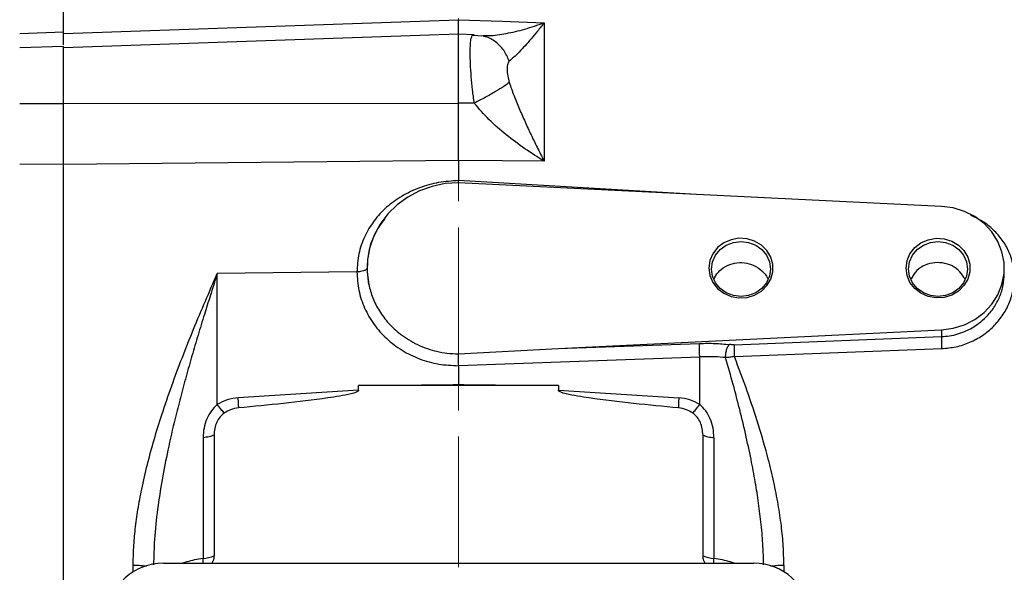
# Model space of a CAD drawing. Header units: inches. Extents: x 0.6 to 16.3, y 0.2 to 11.5.
# Tile 5 of 12: x 2.9 to 6.6, y 7.1 to 9.2. Entities that reach past the tile are written whole.
import ezdxf

# ---------------------------------------------------------------- set-up
doc = ezdxf.new("R2010")
doc.units = ezdxf.units.IN
doc.header["$MEASUREMENT"] = 0
doc.linetypes.add('CENTERX2', pattern=[0.8, 0.5, -0.1, 0.1, -0.1])
doc.styles.add('SLDTEXTSTYLE0', font='TXT', dxfattribs={"width": 0.75})
doc.dimstyles.new('SLDDIMSTYLE1', dxfattribs={"dimtxt": 0.137795, "dimasz": 0.14, "dimexe": 0, "dimexo": 0.0625, "dimgap": 0.034449, "dimtad": 0, "dimdec": 1, "dimlfac": 1.5, "dimrnd": 1e-09, "dimzin": 12, "dimdsep": 46, "dimtxsty": 'SLDTEXTSTYLE0', "dimblk1": 'CLOSED', "dimblk2": 'CLOSED', "dimsah": 1, "dimcen": 0.09, "dimadec": 0, "dimazin": 3, "dimtfac": 1, "dimtdec": 1, "dimtofl": 0, "dimtmove": 0, "dimatfit": 3, "dimldrblk": 'CLOSED', "dimfxl": 0, "dimfrac": 2, "dimtolj": 1, "dimtzin": 12, "dimarcsym": 0})
doc.dimstyles.new('SLDDIMSTYLE4', dxfattribs={"dimtxt": 0.137795, "dimasz": 0.14, "dimexe": 0, "dimexo": 0.0625, "dimgap": 0.034449, "dimtad": 0, "dimdec": 1, "dimlfac": 1.5, "dimrnd": 1e-09, "dimzin": 4, "dimdsep": 46, "dimtxsty": 'SLDTEXTSTYLE0', "dimblk1": 'CLOSED', "dimblk2": 'CLOSED', "dimsah": 1, "dimcen": 0.09, "dimadec": 0, "dimazin": 1, "dimtfac": 1, "dimtdec": 1, "dimtofl": 0, "dimtmove": 0, "dimatfit": 3, "dimldrblk": 'CLOSED', "dimfxl": 0, "dimfrac": 2, "dimtolj": 1, "dimtzin": 12, "dimarcsym": 0})

# ---------------------------------------------------------------- blocks, each defined once
blk = doc.blocks.new('_Closed')
at = {"color": 0, "linetype": 'ByBlock', "lineweight": -2}
for p, q in [((-1, 0.166667), (0, 0)), ((-1, 0.166667), (-1, -0.166667)), ((0, 0), (-1, -0.166667)), ((0, 0), (-1, 0))]:
    blk.add_line(p, q, dxfattribs=at)
blk = doc.blocks.new('_D_7')
at = {"color": 7, "linetype": 'Continuous', "lineweight": 0}
for p, q in [((2.6833, 10.5478), (2.6413, 10.5478)), ((2.6413, 10.5478), (2.6413, 10.3291)), ((2.9887, 10.5478), (3.0307, 10.5478)), ((3.0307, 10.5478), (3.0307, 10.3291)), ((1.8569, 7.927), (1.8569, 10.3887)), ((1.8569, 10.3494), (2.5204, 10.3494)), ((2.6413, 10.3291), (2.6833, 10.3291)), ((3.0307, 10.3291), (2.9887, 10.3291)), ((4.5519, 10.3494), (3.1515, 10.3494))]:
    blk.add_line(p, q, dxfattribs=at)
at = {"color": 7, "linetype": 'Continuous', "lineweight": 18, "xscale": 0.14, "yscale": 0.14, "rotation": 180.0000000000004}
blk.add_blockref('_Closed', (1.8569, 10.3494), dxfattribs=at)
at = {"color": 7, "linetype": 'Continuous', "lineweight": 18, "xscale": 0.14, "yscale": 0.14}
blk.add_blockref('_Closed', (4.5519, 10.3494), dxfattribs=at)
at = {"color": 7, "linetype": 'Continuous', "lineweight": 18, "char_height": 0.1378, "attachment_point": 1, "style": 'SLDTEXTSTYLE0'}
for s, insert in [('103', (2.6833, 10.5067)), ('4.0', (2.7087, 10.3005))]:
    blk.add_mtext(s, dxfattribs=dict(at, insert=insert))
blk = doc.blocks.new('_D_10')
at = {"color": 7, "linetype": 'Continuous', "lineweight": 0}
for p, q in [((5.7475, 10.1125), (5.7055, 10.1125)), ((5.7055, 10.1125), (5.7055, 9.8938)), ((6.0529, 10.1125), (6.0949, 10.1125)), ((6.0949, 10.1125), (6.0949, 9.8938)), ((7.5972, 8.908), (7.5972, 9.9534)), ((4.5519, 9.9141), (5.5846, 9.9141)), ((7.5972, 9.9141), (6.2158, 9.9141)), ((5.7055, 9.8938), (5.7475, 9.8938)), ((6.0949, 9.8938), (6.0529, 9.8938))]:
    blk.add_line(p, q, dxfattribs=at)
at = {"color": 7, "linetype": 'Continuous', "lineweight": 18, "xscale": 0.14, "yscale": 0.14}
for p, rotation in [((4.5519, 9.9141), 180), ((7.5972, 9.9141), 360)]:
    blk.add_blockref('_Closed', p, dxfattribs=dict(at, rotation=rotation))
at = {"color": 7, "linetype": 'Continuous', "lineweight": 18, "char_height": 0.1378, "attachment_point": 1, "style": 'SLDTEXTSTYLE0'}
for s, insert in [('116', (5.7475, 10.0714)), ('4.6', (5.7729, 9.8652))]:
    blk.add_mtext(s, dxfattribs=dict(at, insert=insert))

msp = doc.modelspace()

# ---------------------------------------------------------------- linework, layer by layer
at = {"color": 7, "linetype": 'CENTERX2', "lineweight": 18}
msp.add_line((4.5519, 3.8835), (4.5519, 10.4231), dxfattribs=at)
at = {"color": 7, "linetype": 'Continuous', "lineweight": 25}
for p, q in [((3.0422, 9.1315), (3.0422, 9.4898)), ((3.0422, 9.1255), (4.5519, 9.1785)), ((4.5519, 9.1785), (4.7185, 9.1727)), ((4.7185, 9.1727), (4.8794, 9.167)), ((4.8794, 9.167), (4.8794, 8.6366)), ((2.8741, 9.1256), (3.0422, 9.1315)), ((3.0422, 9.1255), (3.0422, 9.1315)), ((4.5519, 9.1231), (3.0422, 9.0704)), ((4.6123, 9.121), (4.5519, 9.1231)), ((4.5519, 8.8594), (4.5519, 9.1231)), ((4.6477, 9.1155), (4.6044, 9.1184)), ((3.0422, 9.076), (2.8741, 9.0702)), ((3.0422, 8.8582), (3.0422, 9.076)), ((2.8741, 8.8581), (3.0422, 8.8582)), ((3.0422, 8.8577), (4.5519, 8.8594)), ((4.612, 8.8593), (4.5519, 8.8594)), ((2.8741, 8.6254), (3.0422, 8.6271)), ((4.5519, 8.6401), (3.0422, 8.6242)), ((3.0422, 6.338), (3.0422, 8.6271)), ((4.5519, 8.6401), (4.5519, 8.5625)), ((4.7185, 8.6384), (4.5519, 8.6401)), ((4.8794, 8.6366), (4.7185, 8.6384)), ((4.5518, 8.5547), (4.5519, 8.5625)), ((6.3985, 8.4641), (4.5519, 8.5545)), ((4.1635, 8.2135), (3.6297, 8.2069)), ((3.6297, 7.7064), (3.6297, 8.2069)), ((4.2021, 8.228), (4.2021, 8.2279)), ((4.2086, 8.1653), (4.2021, 8.2279)), ((4.9323, 7.92), (6.3985, 7.9918)), ((6.3985, 7.9918), (6.3985, 7.9658)), ((5.6058, 7.9348), (6.3985, 7.9658)), ((4.5516, 7.8993), (4.9323, 7.92)), ((4.9323, 7.92), (5.4733, 7.9397)), ((5.6065, 7.8894), (6.3992, 7.9197)), ((4.5519, 7.8546), (5.474, 7.8881)), ((5.474, 7.7064), (5.474, 7.8881)), ((4.5519, 7.8545), (4.5519, 7.7837)), ((4.1701, 7.7603), (3.7096, 7.732)), ((4.1701, 7.778), (4.532, 7.7825)), ((4.1701, 7.7603), (4.1701, 7.778)), ((4.9337, 7.778), (4.1701, 7.778)), ((4.532, 7.7825), (4.5519, 7.7837)), ((4.532, 7.7825), (4.5519, 7.7827)), ((4.5519, 7.7827), (4.5519, 7.7837)), ((4.5519, 7.7837), (4.5717, 7.7825)), ((4.5519, 7.7827), (4.5717, 7.7825)), ((4.5717, 7.7825), (4.9337, 7.778)), ((4.9337, 7.778), (4.9337, 7.7603)), ((4.9337, 7.7603), (5.3941, 7.732)), ((3.5752, 7.579), (3.5752, 7.1168)), ((3.6171, 7.5886), (3.6171, 7.1263)), ((5.4867, 7.1263), (5.4867, 7.5886)), ((5.5285, 7.579), (5.5285, 7.1168)), ((3.424, 7.0988), (5.6804, 7.0988))]:
    msp.add_line(p, q, dxfattribs=at)
at = {"color": 8, "linetype": 'Continuous', "lineweight": 25}
for p, q in [((5.4612, 8.51), (4.5519, 8.5625)), ((3.308, 7.0659), (3.308, 7.0913)), ((5.7957, 7.0913), (5.7957, 7.0664))]:
    msp.add_line(p, q, dxfattribs=at)
at = {"color": 7, "linetype": 'Continuous', "lineweight": 25, "flags": 128}
for points in [[(4.5519, 8.5545), (4.5006, 8.551), (4.4505, 8.5405), (4.4026, 8.5233), (4.3579, 8.4997), (4.3173, 8.4702), (4.2819, 8.4355), (4.2522, 8.3964), (4.229, 8.3536), (4.2128, 8.3081), (4.2039, 8.2608), (4.2025, 8.2129), (4.2086, 8.1653)], [(6.3985, 7.9918), (6.4432, 7.9977), (6.4861, 8.011), (6.5258, 8.0312), (6.561, 8.0577), (6.5906, 8.0895), (6.6137, 8.1258), (6.6295, 8.1653), (6.6375, 8.2069), (6.6375, 8.2491), (6.6295, 8.2906), (6.6137, 8.3301), (6.5906, 8.3664), (6.561, 8.3983), (6.5258, 8.4247), (6.4861, 8.4449), (6.4432, 8.4582), (6.3985, 8.4641)], [(5.5095, 8.228), (5.5133, 8.1995), (5.5246, 8.1729), (5.5426, 8.1497), (5.5663, 8.1315), (5.594, 8.1193), (5.6242, 8.1139), (5.6548, 8.1157), (5.684, 8.1246), (5.7099, 8.1399), (5.7309, 8.1608), (5.7457, 8.1859), (5.7533, 8.2136), (5.7533, 8.2423), (5.7457, 8.27), (5.7309, 8.2951), (5.7099, 8.316), (5.684, 8.3314), (5.6548, 8.3402), (5.6242, 8.342), (5.594, 8.3366), (5.5663, 8.3244), (5.5426, 8.3062), (5.5246, 8.283), (5.5133, 8.2564), (5.5095, 8.228)], [(5.5195, 8.2244), (5.5233, 8.2515), (5.5345, 8.2768), (5.5524, 8.2986), (5.5757, 8.3153), (5.6028, 8.3257), (5.6319, 8.3293), (5.661, 8.3257), (5.6881, 8.3153), (5.7113, 8.2986), (5.7292, 8.2768), (5.7404, 8.2515), (5.7443, 8.2244), (5.7404, 8.1972), (5.7292, 8.1719), (5.7113, 8.1502), (5.6881, 8.1335), (5.661, 8.123), (5.6319, 8.1194), (5.6028, 8.123), (5.5757, 8.1335), (5.5524, 8.1502), (5.5345, 8.1719), (5.5233, 8.1972), (5.5195, 8.2244)], [(6.2628, 8.228), (6.2666, 8.2564), (6.2779, 8.283), (6.296, 8.3062), (6.3196, 8.3244), (6.3474, 8.3366), (6.3775, 8.342), (6.4081, 8.3402), (6.4373, 8.3314), (6.4632, 8.316), (6.4842, 8.2951), (6.499, 8.27), (6.5066, 8.2423), (6.5066, 8.2136), (6.499, 8.1859), (6.4842, 8.1608), (6.4632, 8.1399), (6.4373, 8.1246), (6.4081, 8.1157), (6.3775, 8.1139), (6.3474, 8.1193), (6.3196, 8.1315), (6.296, 8.1497), (6.2779, 8.1729), (6.2666, 8.1995), (6.2628, 8.228)], [(6.2728, 8.2244), (6.2766, 8.2515), (6.2879, 8.2768), (6.3057, 8.2986), (6.329, 8.3153), (6.3561, 8.3257), (6.3852, 8.3293), (6.4143, 8.3257), (6.4414, 8.3153), (6.4647, 8.2986), (6.4825, 8.2768), (6.4938, 8.2515), (6.4976, 8.2244), (6.4938, 8.1972), (6.4825, 8.1719), (6.4647, 8.1502), (6.4414, 8.1335), (6.4143, 8.123), (6.3852, 8.1194), (6.3561, 8.123), (6.329, 8.1335), (6.3057, 8.1502), (6.2879, 8.1719), (6.2766, 8.1972), (6.2728, 8.2244)]]:
    msp.add_lwpolyline(points, dxfattribs=at)
at = {"color": 7, "linetype": 'Continuous', "lineweight": 25}
for centre, start, end in [((3.5652, 7.2566), 274.0823, 291.7108), ((5.5385, 7.2566), 248.2892, 265.9177)]:
    msp.add_arc(centre, 0.1402, start, end, dxfattribs=at)
for centre, major_axis, start_param, end_param in [((3.4304, 6.9003), (0.2087, -0.0437), 1.792973, 3.333612), ((5.674, 6.9003), (0.2087, 0.0437), 6.091166, 7.631805)]:
    msp.add_ellipse(centre, major_axis=major_axis, ratio=0.927683, start_param=start_param, end_param=end_param, dxfattribs=at)
for points, knots in [([(4.5519, 9.1217), (4.5519, 9.1216), (4.5519, 9.121), (4.5519, 9.13), (4.5519, 9.1482), (4.5519, 9.1684), (4.5519, 9.1785)], [0, 0, 0, 0, 0.079363, 0.386232, 0.693106, 1, 1, 1, 1]), ([(4.8794, 9.167), (4.871, 9.1562), (4.8541, 9.1347), (4.8297, 9.1053), (4.8061, 9.0783), (4.784, 9.0547), (4.7634, 9.0344), (4.7514, 9.0249), (4.7457, 9.0203)], [0, 0, 0, 0, 0.1785462, 0.3565956, 0.5214521, 0.6921189, 0.8513652, 1, 1, 1, 1]), ([(3.0422, 9.082), (3.0422, 9.0871), (3.0422, 9.0983), (3.0422, 9.1198), (3.0422, 9.1315)], [0, 0, 0, 0, 0.453623, 1, 1, 1, 1]), ([(4.6045, 9.1177), (4.6048, 9.1184), (4.6058, 9.1214), (4.6076, 9.1204), (4.609, 9.1197)], [0, 0, 0, 0, 0.224941, 1, 1, 1, 1]), ([(4.6504, 9.1173), (4.6483, 9.117), (4.6456, 9.1168), (4.6463, 9.1164), (4.6464, 9.1163)], [0, 0, 0, 0, 0.778233, 1, 1, 1, 1]), ([(4.7457, 9.0203), (4.7435, 9.0172), (4.7387, 9.0102), (4.7376, 8.9896), (4.7387, 8.9651), (4.7435, 8.9464), (4.7457, 8.9379)], [0, 0, 0, 0, 0.227266, 0.500165, 0.772773, 1, 1, 1, 1]), ([(4.7457, 8.9379), (4.7394, 8.9331), (4.7268, 8.9236), (4.6945, 8.9036), (4.6555, 8.8816), (4.6265, 8.8667), (4.612, 8.8593)], [0, 0, 0, 0, 0.249996, 0.499988, 0.749992, 1, 1, 1, 1]), ([(4.7457, 8.9379), (4.7514, 8.9216), (4.7634, 8.8876), (4.784, 8.8375), (4.8061, 8.7873), (4.8291, 8.7381), (4.8534, 8.6879), (4.8702, 8.6547), (4.8794, 8.6366)], [0, 0, 0, 0, 0.148634, 0.307878, 0.478548, 0.643401, 0.806559, 1, 1, 1, 1]), ([(3.0422, 8.6271), (3.0422, 8.6456), (3.0422, 8.6798), (3.0422, 8.7362), (3.0422, 8.7951), (3.0422, 8.8361), (3.0422, 8.8582)], [0, 0, 0, 0, 0.266835, 0.494114, 0.727989, 1, 1, 1, 1]), ([(4.5519, 8.6401), (4.5519, 8.6566), (4.5519, 8.6895), (4.5519, 8.7445), (4.5519, 8.8016), (4.5519, 8.8401), (4.5519, 8.8594)], [0, 0, 0, 0, 0.250012, 0.500009, 0.750001, 1, 1, 1, 1]), ([(4.8794, 8.6366), (4.8546, 8.6523), (4.8053, 8.6835), (4.7342, 8.7366), (4.6675, 8.7937), (4.6302, 8.8377), (4.612, 8.8593)], [0, 0, 0, 0, 0.257956, 0.513515, 0.761774, 1, 1, 1, 1]), ([(4.5519, 8.5625), (4.5264, 8.5608), (4.4755, 8.5576), (4.4021, 8.5368), (4.3346, 8.505), (4.2754, 8.4621), (4.2269, 8.4097), (4.191, 8.3495), (4.1679, 8.2834), (4.165, 8.2368), (4.1635, 8.2135)], [0, 0, 0, 0, 0.12613, 0.252112, 0.3779, 0.503063, 0.627883, 0.752195, 0.876179, 1, 1, 1, 1]), ([(5.529, 8.1863), (5.5334, 8.195), (5.5433, 8.2141), (5.5711, 8.2355), (5.6064, 8.2486), (5.6448, 8.25), (5.682, 8.2398), (5.7124, 8.2187), (5.7305, 8.1989), (5.7341, 8.1862), (5.7345, 8.1849)], [0, 0, 0, 0, 0.118213, 0.262222, 0.406685, 0.551088, 0.695118, 0.838954, 0.982887, 1, 1, 1, 1]), ([(6.488, 8.1853), (6.4822, 8.1954), (6.4703, 8.2159), (6.4394, 8.2377), (6.4025, 8.2495), (6.363, 8.2493), (6.3266, 8.2368), (6.2975, 8.2152), (6.2871, 8.1955), (6.2823, 8.1864)], [0, 0, 0, 0, 0.139447, 0.285273, 0.431994, 0.579328, 0.728836, 0.873983, 1, 1, 1, 1]), ([(3.308, 7.0913), (3.3084, 7.1137), (3.3093, 7.1596), (3.3158, 7.2305), (3.326, 7.3051), (3.3413, 7.3875), (3.3619, 7.4768), (3.3878, 7.5719), (3.4188, 7.6724), (3.455, 7.7776), (3.4957, 7.8866), (3.5389, 7.9948), (3.5838, 8.1019), (3.6144, 8.172), (3.6297, 8.2069)], [0, 0, 0, 0, 0.057626, 0.11826, 0.182076, 0.249225, 0.331077, 0.414176, 0.498652, 0.597678, 0.697104, 0.796636, 0.898773, 1, 1, 1, 1]), ([(4.2021, 8.2279), (4.2014, 8.2258), (4.1999, 8.2217), (4.1897, 8.2171), (4.177, 8.2142), (4.168, 8.2138), (4.1635, 8.2135)], [0, 0, 0, 0, 0.27964, 0.559263, 0.779642, 1, 1, 1, 1]), ([(4.1635, 8.2135), (4.165, 8.1898), (4.1679, 8.1423), (4.1909, 8.074), (4.2268, 8.0113), (4.2754, 7.9565), (4.3346, 7.9116), (4.4022, 7.8787), (4.4755, 7.8579), (4.5264, 7.8557), (4.5519, 7.8545)], [0, 0, 0, 0, 0.124969, 0.249934, 0.374914, 0.499901, 0.624911, 0.749928, 0.874962, 1, 1, 1, 1]), ([(4.2086, 8.1653), (4.2132, 8.148), (4.2224, 8.1128), (4.2483, 8.0627), (4.2836, 8.0156), (4.3225, 7.9796), (4.3606, 7.9533), (4.3954, 7.9344), (4.4316, 7.9197), (4.4693, 7.9088), (4.5088, 7.9013), (4.5369, 7.9), (4.5516, 7.8993)], [0, 0, 0, 0, 0.1183041, 0.2410793, 0.3683465, 0.5001477, 0.5799171, 0.6632766, 0.7500867, 0.8250395, 0.9083807, 1, 1, 1, 1]), ([(6.3985, 7.9658), (6.3984, 7.9636), (6.3981, 7.9593), (6.3982, 7.9477), (6.3985, 7.934), (6.3989, 7.9245), (6.3992, 7.9197)], [0, 0, 0, 0, 0.250007, 0.500003, 0.750009, 1, 1, 1, 1]), ([(5.4733, 7.9397), (5.4932, 7.9401), (5.5328, 7.9408), (5.5696, 7.9372), (5.5881, 7.9354)], [0, 0, 0, 0, 0.500031, 1, 1, 1, 1]), ([(5.5731, 7.8852), (5.5731, 7.8902), (5.5732, 7.9003), (5.5765, 7.9155), (5.5816, 7.9284), (5.5859, 7.9331), (5.5881, 7.9354)], [0, 0, 0, 0, 0.249988, 0.499996, 0.74999, 1, 1, 1, 1]), ([(5.6058, 7.9348), (5.6027, 7.9347), (5.5966, 7.9346), (5.5909, 7.9351), (5.5881, 7.9354)], [0, 0, 0, 0, 0.49828, 1, 1, 1, 1]), ([(5.6058, 7.9348), (5.6057, 7.9326), (5.6055, 7.9284), (5.6055, 7.917), (5.6059, 7.9035), (5.6063, 7.8941), (5.6065, 7.8894)], [0, 0, 0, 0, 0.250008, 0.499996, 0.750007, 1, 1, 1, 1]), ([(4.5519, 7.8546), (4.5518, 7.8584), (4.5518, 7.8663), (4.5516, 7.8785), (4.5515, 7.8902), (4.5516, 7.8961), (4.5516, 7.8993)], [0, 0, 0, 0, 0.243611, 0.50033, 0.731321, 1, 1, 1, 1]), ([(5.5731, 7.8852), (5.5595, 7.8864), (5.5278, 7.8894), (5.4936, 7.8886), (5.474, 7.8881)], [0, 0, 0, 0, 0.430264, 1, 1, 1, 1]), ([(5.6065, 7.8894), (5.6007, 7.8884), (5.5892, 7.8864), (5.5785, 7.8856), (5.5731, 7.8852)], [0, 0, 0, 0, 0.5011681, 1, 1, 1, 1]), ([(5.7957, 7.0913), (5.7953, 7.1156), (5.7942, 7.1656), (5.7866, 7.2431), (5.7744, 7.3248), (5.7576, 7.4099), (5.7331, 7.5115), (5.6995, 7.6276), (5.6558, 7.759), (5.6232, 7.8453), (5.6065, 7.8894)], [0, 0, 0, 0, 0.089377, 0.183954, 0.284044, 0.389914, 0.497962, 0.662023, 0.827207, 1, 1, 1, 1]), ([(4.1701, 7.7603), (4.17, 7.76), (4.17, 7.7595), (4.1694, 7.7584), (4.1673, 7.7561), (4.1578, 7.7513), (4.1194, 7.741), (3.9691, 7.7174), (3.8254, 7.7038), (3.7116, 7.693)], [0, 0, 0, 0, 0.00175, 0.003655, 0.008293, 0.022203, 0.071781, 0.264741, 1, 1, 1, 1]), ([(5.3922, 7.693), (5.2783, 7.7038), (5.1347, 7.7174), (4.9844, 7.741), (4.946, 7.7513), (4.9365, 7.7561), (4.9343, 7.7583), (4.9338, 7.7595), (4.9337, 7.76), (4.9337, 7.7603)], [0, 0, 0, 0, 0.73527, 0.927819, 0.977705, 0.991687, 0.99634, 0.998249, 1, 1, 1, 1]), ([(3.7096, 7.732), (3.6954, 7.7302), (3.667, 7.7266), (3.6421, 7.7131), (3.6297, 7.7064)], [0, 0, 0, 0, 0.500024, 1, 1, 1, 1]), ([(5.474, 7.7064), (5.4616, 7.7131), (5.4367, 7.7266), (5.4083, 7.7302), (5.3941, 7.732)], [0, 0, 0, 0, 0.499976, 1, 1, 1, 1]), ([(3.6297, 7.7064), (3.6217, 7.6985), (3.6051, 7.6823), (3.5885, 7.6506), (3.5773, 7.6156), (3.5759, 7.5913), (3.5752, 7.579)], [0, 0, 0, 0, 0.231344, 0.477305, 0.735467, 1, 1, 1, 1]), ([(3.6569, 7.6738), (3.6528, 7.6779), (3.6448, 7.686), (3.6347, 7.6996), (3.6297, 7.7064)], [0, 0, 0, 0, 0.49999, 1, 1, 1, 1]), ([(3.7116, 7.693), (3.7009, 7.6912), (3.6813, 7.6881), (3.6645, 7.6783), (3.6569, 7.6738)], [0, 0, 0, 0, 0.545837, 1, 1, 1, 1]), ([(5.4469, 7.6738), (5.4392, 7.6783), (5.4224, 7.6881), (5.4028, 7.6912), (5.3922, 7.693)], [0, 0, 0, 0, 0.45417, 1, 1, 1, 1]), ([(5.4469, 7.6738), (5.4509, 7.6779), (5.4589, 7.686), (5.469, 7.6996), (5.474, 7.7064)], [0, 0, 0, 0, 0.499998, 1, 1, 1, 1]), ([(5.5285, 7.579), (5.5278, 7.5913), (5.5265, 7.6156), (5.5153, 7.6506), (5.4987, 7.6823), (5.4821, 7.6985), (5.474, 7.7064)], [0, 0, 0, 0, 0.264543, 0.522623, 0.768575, 1, 1, 1, 1]), ([(3.6569, 7.6738), (3.651, 7.669), (3.6388, 7.659), (3.6269, 7.6381), (3.6186, 7.6144), (3.6176, 7.5973), (3.6171, 7.5886)], [0, 0, 0, 0, 0.227619, 0.469324, 0.727673, 1, 1, 1, 1]), ([(5.4867, 7.5886), (5.4848, 7.6052), (5.482, 7.6296), (5.4654, 7.6583), (5.453, 7.6687), (5.4469, 7.6738)], [0, 0, 0, 0, 0.517396, 0.759937, 1, 1, 1, 1]), ([(3.6171, 7.1263), (3.6167, 7.1201), (3.6161, 7.1103), (3.6106, 7.1019), (3.6086, 7.0988)], [0, 0, 0, 0, 0.629252, 1, 1, 1, 1]), ([(5.4951, 7.0988), (5.4931, 7.1019), (5.4877, 7.1103), (5.4871, 7.1201), (5.4867, 7.1263)], [0, 0, 0, 0, 0.370748, 1, 1, 1, 1])]:
    msp.add_open_spline(points, degree=3, knots=knots, dxfattribs=at)
at = {"color": 8, "linetype": 'Continuous', "lineweight": 25}
for points, knots in [([(4.65, 9.1184), (4.656, 9.1181), (4.6813, 9.1166), (4.7345, 9.1252), (4.8053, 9.141), (4.8546, 9.1583), (4.8794, 9.167)], [0, 0, 0, 0, 0.09199, 0.387907, 0.692525, 1, 1, 1, 1]), ([(4.612, 8.8593), (4.6097, 8.8762), (4.6049, 8.9106), (4.6002, 8.9619), (4.5972, 9.0103), (4.5963, 9.0529), (4.5973, 9.0864), (4.5999, 9.1092), (4.6031, 9.115), (4.6045, 9.1177)], [0, 0, 0, 0, 0.141118, 0.286267, 0.433353, 0.582541, 0.731692, 0.878378, 1, 1, 1, 1]), ([(4.7457, 9.0203), (4.7394, 9.0347), (4.7269, 9.0634), (4.6943, 9.0944), (4.6667, 9.112), (4.6499, 9.1142), (4.6475, 9.1145)], [0, 0, 0, 0, 0.315443, 0.630883, 0.946305, 1, 1, 1, 1]), ([(4.2703, 8.4172), (4.2625, 8.4073), (4.2464, 8.3867), (4.2245, 8.3449), (4.206, 8.2919), (4.2034, 8.2492), (4.2021, 8.2279)], [0, 0, 0, 0, 0.182037, 0.379936, 0.689967, 1, 1, 1, 1]), ([(6.3992, 7.9197), (6.4177, 7.9214), (6.4546, 7.9248), (6.5074, 7.9425), (6.5557, 7.9688), (6.5979, 8.0033), (6.6323, 8.0446), (6.6579, 8.091), (6.6736, 8.1408), (6.6789, 8.192), (6.6736, 8.2428), (6.6578, 8.2913), (6.6323, 8.3361), (6.5977, 8.3752), (6.557, 8.4074), (6.5257, 8.4223), (6.5107, 8.4294)], [0, 0, 0, 0, 0.0727302, 0.1452075, 0.2176474, 0.2896828, 0.3615025, 0.433152, 0.504482, 0.5757766, 0.6470434, 0.7184414, 0.7900493, 0.861861, 0.9339236, 1, 1, 1, 1]), ([(3.6297, 8.2069), (3.6205, 8.1783), (3.6039, 8.1266), (3.5793, 8.0479), (3.556, 7.9719), (3.5327, 7.8927), (3.5101, 7.813), (3.4885, 7.7331), (3.4648, 7.6391), (3.4408, 7.5346), (3.4181, 7.4186), (3.4006, 7.3047), (3.3884, 7.1958), (3.3866, 7.1246), (3.3858, 7.0921)], [0, 0, 0, 0, 0.081808, 0.147653, 0.221974, 0.29419, 0.366567, 0.440218, 0.511186, 0.619211, 0.718117, 0.816346, 0.916061, 1, 1, 1, 1]), ([(6.3985, 7.9658), (6.4088, 7.9666), (6.4298, 7.9681), (6.461, 7.9754), (6.4897, 7.9859), (6.5169, 7.9997), (6.5434, 8.0172), (6.5724, 8.0425), (6.5999, 8.0763), (6.6221, 8.1177), (6.636, 8.1616), (6.6377, 8.1916), (6.6385, 8.2061)], [0, 0, 0, 0, 0.080774, 0.16412, 0.25007, 0.320348, 0.403755, 0.500289, 0.625283, 0.750402, 0.879156, 1, 1, 1, 1]), ([(5.7181, 7.0921), (5.7177, 7.1124), (5.7169, 7.1604), (5.7107, 7.2359), (5.701, 7.3179), (5.6883, 7.4007), (5.6721, 7.4886), (5.6517, 7.5845), (5.6279, 7.6839), (5.6015, 7.7852), (5.5828, 7.8509), (5.5731, 7.8852)], [0, 0, 0, 0, 0.07468, 0.177253, 0.278956, 0.379055, 0.486, 0.608754, 0.742187, 0.86593, 1, 1, 1, 1]), ([(3.5752, 7.1168), (3.5535, 7.113), (3.5256, 7.1083), (3.5029, 7.1005), (3.498, 7.0988)], [0, 0, 0, 0, 0.781516, 1, 1, 1, 1]), ([(3.5755, 7.0988), (3.5755, 7.0998), (3.5758, 7.1051), (3.5755, 7.1115), (3.5752, 7.1168)], [0, 0, 0, 0, 0.189093, 1, 1, 1, 1]), ([(5.5283, 7.0988), (5.5282, 7.0998), (5.528, 7.1051), (5.5283, 7.1115), (5.5285, 7.1168)], [0, 0, 0, 0, 0.189061, 1, 1, 1, 1]), ([(5.6058, 7.0988), (5.6008, 7.1005), (5.5781, 7.1083), (5.5503, 7.113), (5.5285, 7.1168)], [0, 0, 0, 0, 0.218484, 1, 1, 1, 1]), ([(3.308, 7.0913), (3.3183, 7.0911), (3.3372, 7.0906), (3.3517, 7.0883), (3.3583, 7.0872)], [0, 0, 0, 0, 0.548923, 1, 1, 1, 1]), ([(5.7458, 7.0873), (5.7523, 7.0883), (5.7667, 7.0906), (5.7854, 7.0911), (5.7957, 7.0913)], [0, 0, 0, 0, 0.4465099, 1, 1, 1, 1])]:
    msp.add_open_spline(points, degree=3, knots=knots, dxfattribs=at)
at = {"color": 7, "linetype": 'Continuous', "lineweight": 25}
for points in [[(5.474, 7.8881), (5.4738, 7.8932), (5.4733, 7.9034), (5.4729, 7.9191), (5.4729, 7.9324), (5.4732, 7.9373), (5.4733, 7.9397)], [(3.7116, 7.693), (3.7113, 7.6982), (3.7109, 7.7086), (3.71, 7.7242), (3.7096, 7.732)], [(5.3941, 7.732), (5.3937, 7.7242), (5.3928, 7.7086), (5.3924, 7.6982), (5.3922, 7.693)], [(3.6171, 7.5886), (3.6112, 7.5864), (3.5993, 7.582), (3.5832, 7.58), (3.5752, 7.579)], [(5.4867, 7.5886), (5.4926, 7.5864), (5.5044, 7.582), (5.5205, 7.58), (5.5285, 7.579)]]:
    msp.add_open_spline(points, degree=3, dxfattribs=at)

# ---------------------------------------------------------------- dimensions: what is measured, and where the dimension line sits
at = {"color": 7, "linetype": 'Continuous', "lineweight": 18}
for base, p1, dimstyle, picture, middle in [((4.5519, 10.3494), (1.8569, 7.8876), 'SLDDIMSTYLE4', '_D_7', (2.836, 10.3494)), ((4.5519, 9.9141), (7.5972, 8.8687), 'SLDDIMSTYLE1', '_D_10', (5.9002, 9.9141))]:
    dim = msp.add_linear_dim(base=base, p1=p1, p2=(4.5519, 10.4231), dimstyle=dimstyle, dxfattribs=at)
    dim.commit()
    dim.dimension.update_dxf_attribs({"geometry": picture, "text_midpoint": middle, "dimtype": 160})

doc.saveas('drawing.dxf')
